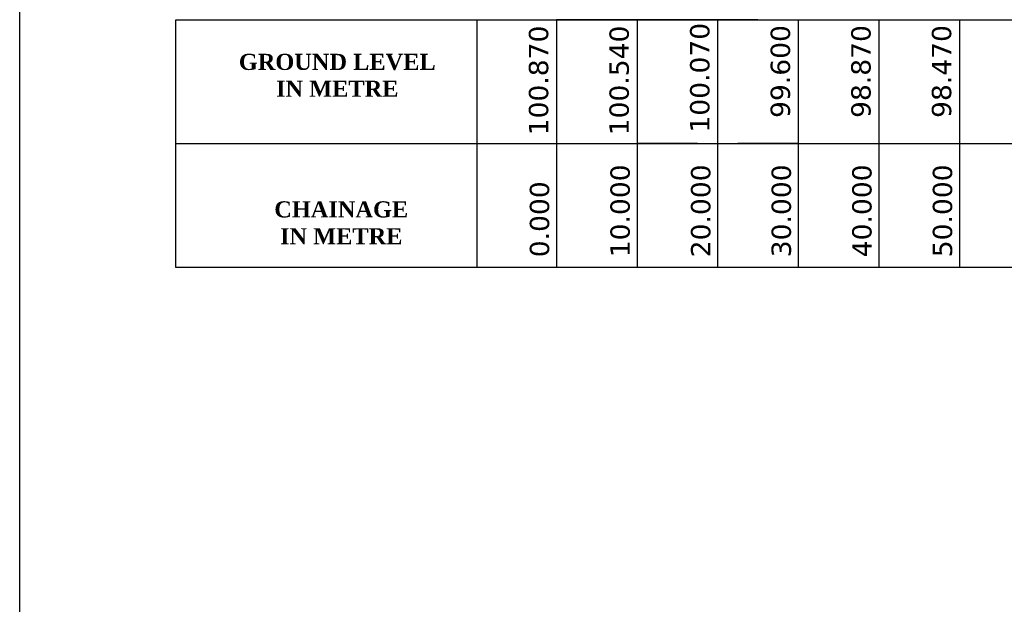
# Model space of a CAD drawing. Header units: feet. Extents: x -7746059455 to -3872100920, y -13315170761 to -6657279710.
# Tile 7 of 34: x -3873012839 to -3872997569, y -6657531360 to -6657522292. Entities that reach past the tile are written whole.
import ezdxf

# ---------------------------------------------------------------- set-up
doc = ezdxf.new("R2010")
doc.units = ezdxf.units.FT
doc.header["$MEASUREMENT"] = 0
for name, color, linetype in [('CHAINAGE', 7, 'Continuous'), ('TEX', 6, 'Continuous'), ('TEXT', 7, 'Continuous')]:
    doc.layers.add(name, color=color, linetype=linetype)
doc.styles.get("Standard").update_dxf_attribs({"font": 'verdana.ttf', "height": 264})

msp = doc.modelspace()

# ---------------------------------------------------------------- linework, layer by layer
at = {"layer": 'CHAINAGE', "color": 3}
for p, q in [((-3873005746.421492, -6657526133.100202), (-3873005746.421492, -6657522291.858573)), ((-3873010416.426373, -6657524212.479387), (-3872975139.688251, -6657524212.479385))]:
    msp.add_line(p, q, dxfattribs=at)
at = {"layer": 'CHAINAGE', "color": 241}
for p, q in [((-3873004514.688251, -6657522291.858573), (-3873004514.688251, -6657526133.100203)), ((-3873003264.688251, -6657522291.858575), (-3873003264.688251, -6657526133.100204)), ((-3873002014.688251, -6657522291.858575), (-3873002014.688251, -6657526133.100204)), ((-3873000764.688251, -6657522291.858573), (-3873000764.688251, -6657526133.100203)), ((-3872999514.688251, -6657522291.858574), (-3872999514.688251, -6657526133.100204)), ((-3872998264.688251, -6657522291.858575), (-3872998264.688251, -6657526133.100204))]:
    msp.add_line(p, q, dxfattribs=at)
at = {"layer": 'CHAINAGE', "color": 3}
msp.add_lwpolyline([(-3872975139.688251, -6657526133.100203), (-3873010416.426373, -6657526133.100202), (-3873010416.426373, -6657522291.858573), (-3872975139.688251, -6657522291.858568)], dxfattribs=at)
at = {"layer": 'TEX', "color": 3, "ltscale": 20}
for p, q in [((-3873003264.688251, -6657522291.858574), (-3873004514.688251, -6657522291.858574)), ((-3873001389.688251, -6657522291.858574), (-3873003264.688251, -6657522291.858574)), ((-3873002327.188253, -6657524212.479388), (-3873003264.688252, -6657524212.479388)), ((-3873000764.688251, -6657524212.479387), (-3873001702.188253, -6657524212.479387)), ((-3873003264.688251, -6657526133.100202), (-3873004514.688251, -6657526133.100204)), ((-3873001389.688251, -6657526133.100204), (-3873003264.688251, -6657526133.100204))]:
    msp.add_line(p, q, dxfattribs=at)
at = {"layer": 'TEX', "ltscale": 20}
msp.add_line((-3872999514.688251, -6657522291.858573), (-3872999036.426373, -6657522291.858574), dxfattribs=at)
at = {"layer": 'TEX', "color": 7, "ltscale": 20}
msp.add_lwpolyline([(-3873012839.06505, -6657494223.100203), (-3872947289.06505, -6657494223.100203), (-3872947289.06505, -6657540427.791699), (-3873012839.06505, -6657540427.791699)], close=True, dxfattribs=at)

# ---------------------------------------------------------------- texts
at = {"layer": 'CHAINAGE', "color": 241}
for s, p in [('100.870', (-3873004642.360728, -6657524085.361351)), ('100.540', (-3873003392.360728, -6657524085.361353)), ('100.070', (-3873002142.360728, -6657524043.100203)), ('99.600', (-3873000892.360728, -6657523815.361351)), ('98.870', (-3872999642.360728, -6657523815.361352)), ('98.470', (-3872998392.360728, -6657523815.361353))]:
    msp.add_text(s, height=300, rotation=90, dxfattribs=at).set_placement(p)
at = {"layer": 'CHAINAGE', "color": 241, "char_height": 300, "width": 1234.1875, "attachment_point": 7, "rotation": 90}
for s, insert in [('10.000', (-3873003372.061399, -6657525976.768823)), ('20.000', (-3873002122.061399, -6657525976.768823)), ('30.000', (-3873000872.061399, -6657525976.768821)), ('40.000', (-3872999622.061399, -6657525976.768822)), ('50.000', (-3872998372.061399, -6657525976.768823)), ('0.000', (-3873004622.061399, -6657525976.768821))]:
    msp.add_mtext(s, dxfattribs=dict(at, insert=insert))
at = {"layer": 'TEXT', "color": 6, "char_height": 250, "width": 6355.93890626, "attachment_point": 2}
for s, insert in [('{\\fTimes New Roman|b1|i0|c0|p18;GROUND LEVEL\\PIN METRE}', (-3873007913.822459, -6657522821.165585)), ('{\\fTimes New Roman|b1|i0|c0|p18;CHAINAGE \\PIN METRE}', (-3873007852.354416, -6657525108.887321))]:
    msp.add_mtext(s, dxfattribs=dict(at, insert=insert))

doc.saveas('drawing.dxf')
